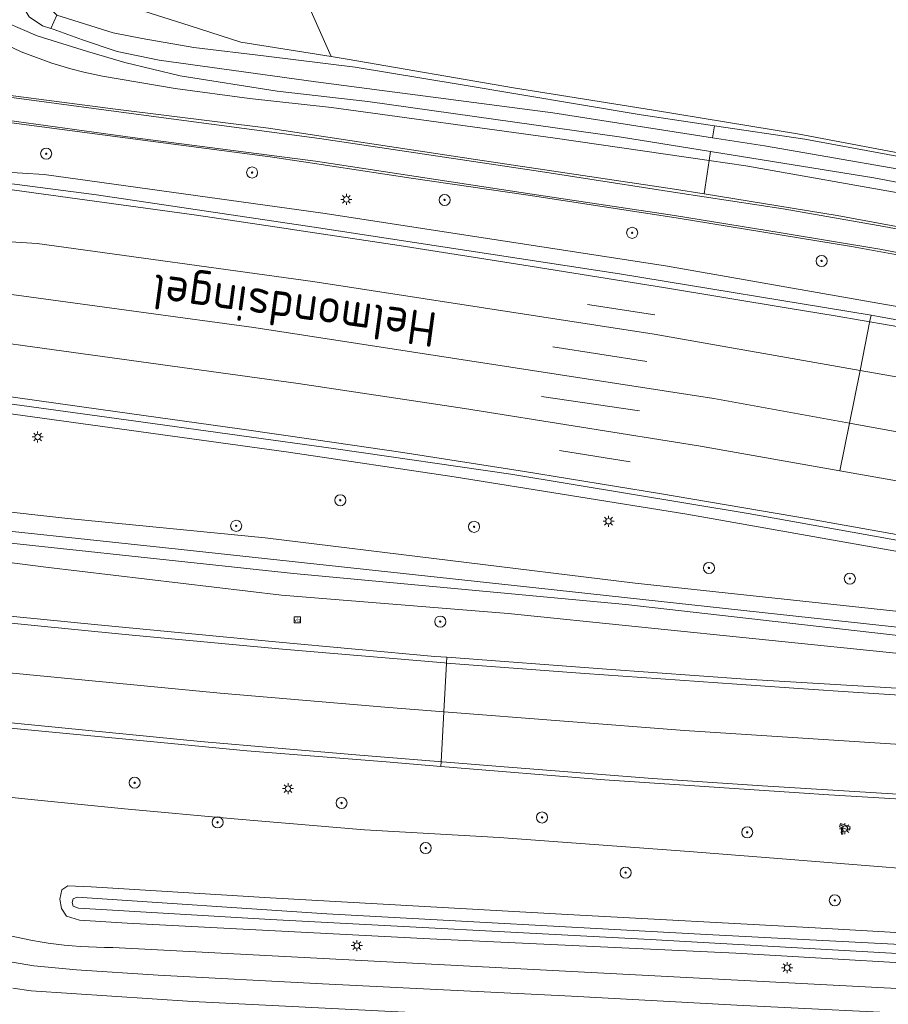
# Model space of a CAD drawing. Header units: metres. Extents: x 168032 to 180145, y 382923 to 399665.
# Tile 118 of 256: x 178108 to 178170, y 386864 to 386935. Entities that reach past the tile are written whole.
import ezdxf
from ezdxf.enums import TextEntityAlignment as Align

# ---------------------------------------------------------------- set-up
doc = ezdxf.new("R2010")
doc.units = ezdxf.units.M
doc.layers.get('0').update_dxf_attribs({"color": 8, "lineweight": 18})
for name, color, linetype, lineweight in [('B-WE-GR-BEPLANTING_CULTUUR_BOSPLANTSOEN-GV', 8, 'Continuous', 18), ('B-WE-GR-BOOM-S', 8, 'Continuous', 18), ('B-WE-GR-GRAS-GV', 8, 'Continuous', 18), ('B-WE-IE-MEUBILAIR_WEGMEUBILAIR-G', 8, 'Continuous', 18), ('B-WE-IE-MEUBILAIR_WEGMEUBILAIR-S', 8, 'Continuous', 25), ('B-WE-KL-ET_LS_OV_LICHTMAST-S', 8, 'Continuous', 18), ('B-WE-OG-TERREIN_CULTUURSCHEIDING-GV', 8, 'Continuous', 18), ('B-WE-OG-TOPOGRAFIE-T18', 8, 'Continuous', 18), ('B-WE-OG-WATER_SLOOT-GV', 8, 'Continuous', 18), ('B-WE-OG-WEG-GV', 8, 'Continuous', 18), ('B-WE-VH-VERHARDING_ASFALT-GV', 8, 'Continuous', 18), ('B-WE-VH-VERHARDING_BETON-GV', 8, 'Continuous', 18), ('B-WE-VW-MARKERING_PICTOGRAM-G', 8, 'Continuous', 18)]:
    doc.layers.add(name, color=color, linetype=linetype, lineweight=lineweight)
doc.styles.add('NLCS-ISO', font='NLCS-ISO.ttf')
doc.styles.add('NLCS-ISO-M200-T18', font='NLCS-ISO.ttf', dxfattribs={"height": 0.36})

# ---------------------------------------------------------------- blocks, each defined once
blk = doc.blocks.new('SIE-WEG_VERKEERSBORD-SO')
at = {"color": 0, "linetype": 'ByBlock', "lineweight": 18}
blk.add_lwpolyline([(-1.125, -1.125), (1.125, -1.125), (1.125, 1.125), (-1.125, 1.125)], close=True, dxfattribs=at)
at = {"color": 0, "linetype": 'ByBlock', "lineweight": 18, "style": 'NLCS-ISO'}
blk.add_text('vb', height=1.5, dxfattribs=at).set_placement((0, 0), align=Align.MIDDLE_CENTER)
blk = doc.blocks.new('SKL-ET_OV_LICHTMAST-SO')
at = {"color": 0, "linetype": 'ByBlock', "lineweight": 18}
for points in [[(-1.25, 0), (-2, 0)], [(-1.41, 1.41), (-0.88, 0.88)], [(0, 2), (0, 1.25)], [(0.88, 0.88), (1.41, 1.41)], [(2, 0), (1.25, 0)], [(-1.41, -1.41), (-0.88, -0.88)], [(0, -1.25), (0, -2)], [(0.88, -0.88), (1.41, -1.41)]]:
    blk.add_lwpolyline(points, dxfattribs=at)
blk.add_circle((0, 0), 1, dxfattribs=at)
blk = doc.blocks.new('SIE-WEG_CAMERA-SO')
at = {"color": 0, "linetype": 'ByBlock', "lineweight": 18}
blk.add_lwpolyline([(-1.22, 0.41), (-1.22, -1.92), (-0.72, -1.92), (-0.72, 0.25), (1.55, -0.53), (1.95, 0.66), (-1.6, 1.86), (-2, 0.68)], close=True, dxfattribs=at)
blk = doc.blocks.new('SGR-BOOM_01-SO')
at = {"linetype": 'ByBlock', "lineweight": 18}
h = blk.add_hatch(color=0, dxfattribs=at)
h.dxf.hatch_style = 1
edge = h.paths.add_edge_path()
edge.add_arc((0, 0), 0.25, 0, 360)
at = {"color": 0, "linetype": 'ByBlock', "lineweight": 18}
for radius in [2, 0.25]:
    blk.add_circle((0, 0), radius, dxfattribs=at)

msp = doc.modelspace()

# ---------------------------------------------------------------- linework, layer by layer
at = {"layer": 'B-WE-GR-BEPLANTING_CULTUUR_BOSPLANTSOEN-GV', "flags": 128}
msp.add_lwpolyline([(178109.398, 386938.029), (178109.541, 386937.974), (178113.851, 386936.533), (178120.081, 386934.538), (178123.744, 386933.367), (178130.265, 386932.331), (178126.784, 386940.147), (178125.091, 386946.716), (178126.784, 386953.826), (178131.798, 386967.956), (178136.136, 387002.998), (178139.295, 387014.493), (178150.674, 387118.032), (178137.888, 387119.277), (178132.793, 387086.652), (178127.844, 387054.193), (178121.053, 387009.697), (178116.237, 386978.746), (178111.48, 386948.795)], close=True, dxfattribs=at)
at = {"layer": 'B-WE-GR-GRAS-GV', "flags": 128}
msp.add_lwpolyline([(178150.674, 387118.032), (178139.295, 387014.493), (178136.136, 387002.998), (178131.798, 386967.956), (178126.784, 386953.826), (178125.091, 386946.716), (178126.784, 386940.147), (178130.265, 386932.331), (178131.405, 386932.15), (178143.4, 386930.077), (178153.518, 386928.455), (178163.889, 386926.749), (178174.461, 386924.769), (178187.956, 386922.23), (178200.498, 386920.004), (178218.504, 386916.446), (178231.129, 386913.621), (178242.173, 386911.261)], dxfattribs=at)
at = {"layer": 'B-WE-IE-MEUBILAIR_WEGMEUBILAIR-G', "flags": 128}
msp.add_lwpolyline([(178142.372, 386876.036), (178156.074, 386875.023), (178163.697, 386874.415), (178177.477, 386873.316), (178198.994, 386872.083), (178224.064, 386870.78), (178247.424, 386869.69)], dxfattribs=at)
at = {"layer": 'B-WE-OG-TERREIN_CULTUURSCHEIDING-GV', "flags": 128}
for points in [[(178114.495, 386868.09), (178222.582, 386862.447), (178241.518, 386861.433), (178245.14, 386861.157), (178245.147, 386861.156), (178246.991, 386861.074), (178247.424, 386869.69), (178224.064, 386870.78), (178198.994, 386872.083), (178177.477, 386873.316), (178163.697, 386874.415), (178156.074, 386875.023), (178142.372, 386876.036), (178132.666, 386876.574), (178123.264, 386877.366), (178115.348, 386878.091), (178108.61, 386878.753), (178100.086, 386879.642), (178079.851, 386881.818)], [(178136.047, 386863.406), (178120.256, 386864.209), (178108.61, 386864.98), (178107.299, 386865.168)]]:
    msp.add_lwpolyline(points, dxfattribs=at)
at = {"layer": 'B-WE-OG-TERREIN_CULTUURSCHEIDING-GV'}
msp.add_lwpolyline([(178096.916, 386873.323, 0.147044), (178114.495, 386868.09)], format="xyb", dxfattribs=at)
at = {"layer": 'B-WE-OG-TERREIN_CULTUURSCHEIDING-GV', "flags": 128}
msp.add_lwpolyline([(178176.394, 386868.866), (178178.494, 386868.745), (178178.875, 386868.569), (178179.316, 386868.247), (178179.378, 386867.884), (178179.253, 386866.985), (178178.921, 386866.693), (178178.335, 386866.571), (178159.447, 386867.693), (178137.38, 386868.729), (178115.53, 386869.846), (178112.104, 386870.067), (178111.157, 386870.355), (178110.794, 386870.903), (178110.683, 386871.577), (178110.818, 386872.248), (178111.249, 386872.538), (178112.953, 386872.477), (178125.861, 386871.686), (178147.304, 386870.464), (178165.171, 386869.521)], close=True, dxfattribs=at)
at = {"layer": 'B-WE-OG-WATER_SLOOT-GV', "flags": 128}
for points in [[(178109.398, 386938.029), (178108.101, 386938.307), (178108.101, 386937.102), (178108.001, 386935.965), (178108.472, 386935.192), (178109.44, 386934.544), (178110.022, 386934.364), (178110.472, 386935.317), (178109.809, 386935.951), (178109.534, 386936.56), (178109.454, 386937.126), (178109.411, 386937.812)], [(178103.908, 386936.208), (178103.289, 386935.048), (178104.239, 386934.571), (178106.109, 386933.515), (178107.895, 386932.664), (178110.108, 386931.859), (178111.464, 386931.449), (178112.407, 386931.202), (178113.767, 386930.917), (178119.005, 386930.026), (178124.352, 386929.307), (178130.282, 386928.651), (178146.406, 386926.456), (178157.526, 386924.834), (178157.623, 386925.476), (178151.192, 386926.507), (178132.904, 386929.095), (178126.368, 386929.83), (178119.359, 386930.931), (178115.378, 386931.911), (178112.683, 386932.689), (178109.041, 386933.831), (178105.671, 386935.257)], [(178110.472, 386935.317), (178110.022, 386934.364), (178110.205, 386934.307), (178112.31, 386933.544), (178114.814, 386932.705), (178117.85, 386932.069), (178129.156, 386930.502), (178146.246, 386928.27), (178157.775, 386926.477), (178157.906, 386927.344), (178152.629, 386928.121), (178139.406, 386930.329), (178131.978, 386931.572), (178125.567, 386932.364), (178120.343, 386932.985), (178116.631, 386933.634), (178114.538, 386934.041)], [(178164.884, 386891.866), (178177.093, 386890.539), (178183.988, 386889.79), (178193.535, 386888.793), (178193.442, 386888.344), (178193.111, 386887.953), (178177.076, 386889.924), (178151.501, 386892.833), (178127.547, 386895.057), (178100.172, 386898), (178091.887, 386899.111), (178089.527, 386899.366), (178088.113, 386899.539), (178088.147, 386900.211), (178089.812, 386900.112), (178100.71, 386898.788), (178119.212, 386896.819), (178145.24, 386894.008)], [(178164.884, 386891.866), (178145.24, 386894.008), (178119.212, 386896.819), (178100.71, 386898.788), (178089.812, 386900.112), (178088.147, 386900.211), (178088.113, 386899.539), (178089.527, 386899.366), (178091.887, 386899.111), (178100.172, 386898), (178127.547, 386895.057), (178151.501, 386892.833), (178177.076, 386889.924), (178193.111, 386887.953), (178193.442, 386888.344), (178193.535, 386888.793), (178183.988, 386889.79), (178177.093, 386890.539)], [(178176.394, 386868.866), (178165.171, 386869.521), (178147.304, 386870.464), (178125.861, 386871.686), (178112.953, 386872.477), (178111.249, 386872.538), (178110.818, 386872.248), (178110.683, 386871.577), (178110.794, 386870.903), (178111.157, 386870.355), (178112.104, 386870.067), (178115.53, 386869.846), (178137.38, 386868.729), (178159.447, 386867.693), (178178.335, 386866.571), (178178.921, 386866.693), (178179.253, 386866.985), (178179.378, 386867.884), (178179.316, 386868.247), (178178.875, 386868.569), (178178.494, 386868.745)], [(178177.378, 386868.002), (178178.129, 386867.945), (178178.448, 386867.747), (178178.498, 386867.456), (178178.335, 386867.261), (178153.257, 386868.681), (178125.868, 386870.111), (178112.038, 386870.922), (178111.636, 386871.082), (178111.572, 386871.346), (178111.633, 386871.594), (178111.933, 386871.713), (178129.951, 386870.515), (178157.333, 386869.026)], [(178177.378, 386868.002), (178157.333, 386869.026), (178129.951, 386870.515), (178111.933, 386871.713), (178111.633, 386871.594), (178111.572, 386871.346), (178111.636, 386871.082), (178112.038, 386870.922), (178125.868, 386870.111), (178153.257, 386868.681), (178178.335, 386867.261), (178178.498, 386867.456), (178178.448, 386867.747), (178178.129, 386867.945)]]:
    msp.add_lwpolyline(points, close=True, dxfattribs=at)
for points in [[(178105.671, 386935.257), (178109.041, 386933.831), (178112.683, 386932.689), (178115.378, 386931.911), (178119.359, 386930.931), (178126.368, 386929.83), (178132.904, 386929.095), (178151.192, 386926.507), (178157.623, 386925.476), (178169.405, 386923.586), (178191.724, 386919.35)], [(178175.625, 386923.44), (178161.52, 386925.894), (178157.775, 386926.477), (178146.246, 386928.27), (178129.156, 386930.502), (178117.85, 386932.069), (178114.814, 386932.705), (178112.31, 386933.544), (178110.205, 386934.307), (178110.022, 386934.364), (178109.44, 386934.544), (178108.472, 386935.192)], [(178241.889, 386910.682), (178236.862, 386911.679), (178232.614, 386912.565), (178227.857, 386913.565), (178218.963, 386915.463), (178211.991, 386917.12), (178201.601, 386919.43), (178189.811, 386921.757), (178176.394, 386924.151), (178164.433, 386926.383), (178157.906, 386927.344), (178157.775, 386926.477), (178161.52, 386925.894), (178175.625, 386923.44), (178189.825, 386920.561), (178197.714, 386918.832), (178212.706, 386916.003), (178226.415, 386913.134), (178237.676, 386910.878), (178251.275, 386907.818)], [(178239.915, 386908.687), (178225.463, 386912.123), (178208.295, 386915.838), (178191.724, 386919.35), (178169.405, 386923.586), (178157.623, 386925.476), (178157.526, 386924.834), (178160.162, 386924.45), (178171.835, 386922.378), (178184.143, 386919.996), (178195.437, 386917.787), (178204.387, 386915.969), (178215.014, 386913.585), (178228.808, 386910.383), (178245.75, 386906.473)], [(178175.02, 386891.919), (178152.178, 386894.371), (178125.488, 386897.63), (178111.252, 386899.022), (178099.82, 386900.295), (178089.558, 386901.73), (178088.688, 386901.772), (178088.354, 386901.684), (178087.552, 386901.028), (178087.334, 386900.645), (178087.239, 386900.187), (178087.237, 386899.777), (178087.366, 386899.241), (178087.541, 386898.82), (178087.693, 386898.667), (178088.204, 386898.392), (178088.808, 386898.212), (178092.216, 386897.747), (178109.672, 386895.514), (178126.666, 386893.492), (178143.033, 386892.185), (178171.234, 386889.285)]]:
    msp.add_lwpolyline(points, dxfattribs=at)
at = {"layer": 'B-WE-OG-WEG-GV', "flags": 128}
for points in [[(178174.461, 386924.769), (178163.889, 386926.749), (178153.518, 386928.455), (178143.4, 386930.077), (178131.405, 386932.15), (178130.265, 386932.331), (178123.744, 386933.367), (178120.081, 386934.538), (178113.851, 386936.533)], [(178110.472, 386935.317), (178114.538, 386934.041), (178116.631, 386933.634), (178120.343, 386932.985), (178125.567, 386932.364), (178131.978, 386931.572), (178139.406, 386930.329), (178152.629, 386928.121), (178157.906, 386927.344), (178164.433, 386926.383), (178176.394, 386924.151)], [(178102.513, 386930.115), (178114.704, 386928.533), (178125.728, 386927.163), (178128.75, 386926.714), (178140.656, 386924.898), (178155.033, 386922.776), (178157.162, 386922.429), (178157.526, 386924.834), (178146.406, 386926.456), (178130.282, 386928.651), (178124.352, 386929.307), (178119.005, 386930.026), (178113.767, 386930.917), (178112.407, 386931.202), (178111.464, 386931.449), (178110.108, 386931.859), (178107.895, 386932.664), (178106.109, 386933.515)], [(178176.508, 386917.049), (178167.793, 386918.646), (178155.154, 386920.705), (178144.472, 386922.327), (178136.033, 386923.553), (178128.431, 386924.71), (178125.843, 386925.09), (178117.211, 386926.24), (178107.185, 386927.552)], [(178178.098, 386913.082), (178169.271, 386914.628), (178154.362, 386917.239), (178129.647, 386921.05), (178109.544, 386923.823), (178106.42, 386924.02), (178091.165, 386926.015), (178090.573, 386926.093), (178089.872, 386926.199), (178084.279, 386926.885), (178084.253, 386926.683), (178084.299, 386926.62), (178084.382, 386926.537), (178084.516, 386926.504), (178094.147, 386925.235), (178094.079, 386924.852), (178113.338, 386922.368), (178129.023, 386920.036), (178151.062, 386916.662), (178169.205, 386913.684), (178169.742, 386913.596), (178185.064, 386910.796)], [(178245.75, 386906.473), (178228.808, 386910.383), (178215.014, 386913.585), (178204.387, 386915.969), (178195.437, 386917.787), (178184.143, 386919.996), (178171.835, 386922.378), (178160.162, 386924.45), (178157.526, 386924.834), (178157.162, 386922.429), (178166.768, 386920.868), (178175.838, 386919.191), (178185.627, 386917.347), (178190.844, 386916.31), (178194.796, 386915.525), (178203.078, 386913.9), (178209.81, 386912.503), (178216.299, 386911.111), (178224.034, 386909.365), (178230.641, 386907.829), (178239.378, 386905.857)], [(178106.42, 386924.02), (178109.544, 386923.823), (178129.647, 386921.05), (178154.362, 386917.239), (178169.271, 386914.628), (178178.098, 386913.082)], [(178176.285, 386896.53), (178160.331, 386899.378), (178143.219, 386902.221), (178130.602, 386904.051), (178116.686, 386905.981), (178106.704, 386907.33), (178096.547, 386908.777), (178091.794, 386909.348), (178091.734, 386909.111), (178086.004, 386909.831), (178082.379, 386910.178), (178082.292, 386910.132), (178082.23, 386910.025), (178082.207, 386909.789), (178088.429, 386909.04), (178089.008, 386908.964), (178104.223, 386906.967), (178107.314, 386906.536), (178127.167, 386903.798), (178139.118, 386902.021), (178155.915, 386899.33), (178166.092, 386897.537), (178171.666, 386896.555)], [(178171.666, 386896.555), (178166.092, 386897.537), (178155.915, 386899.33), (178139.118, 386902.021), (178127.167, 386903.798), (178107.314, 386906.536)], [(178171.234, 386889.285), (178143.033, 386892.185), (178126.666, 386893.492), (178109.672, 386895.514), (178092.216, 386897.747), (178088.808, 386898.212), (178088.204, 386898.392), (178087.693, 386898.667), (178087.541, 386898.82), (178087.366, 386899.241), (178087.237, 386899.777), (178087.239, 386900.187), (178087.334, 386900.645), (178087.552, 386901.028), (178088.354, 386901.684), (178088.688, 386901.772), (178089.558, 386901.73), (178099.82, 386900.295), (178111.252, 386899.022), (178125.488, 386897.63), (178152.178, 386894.371), (178175.02, 386891.919)], [(178098.057, 386892.866), (178113.184, 386891.379), (178126.227, 386890.126), (178137.738, 386889.082), (178138.605, 386889.017), (178150.126, 386888.152), (178160.155, 386887.447), (178170.271, 386886.84), (178179.537, 386886.261)], [(178178.588, 386878.346), (178166.166, 386879.112), (178164.024, 386879.255), (178149.983, 386880.189), (178138.164, 386881.154), (178134.218, 386881.476), (178124.176, 386882.263), (178117.972, 386882.882), (178090.194, 386885.522)], [(178100.086, 386879.642), (178108.61, 386878.753), (178115.348, 386878.091), (178123.264, 386877.366), (178132.666, 386876.574), (178142.372, 386876.036), (178156.074, 386875.023), (178163.697, 386874.415), (178177.477, 386873.316)]]:
    msp.add_lwpolyline(points, dxfattribs=at)
at = {"layer": 'B-WE-VH-VERHARDING_ASFALT-GV', "flags": 128}
for points in [[(178094.079, 386924.852), (178084.023, 386926.24), (178080.567, 386926.719), (178080.629, 386926.581), (178080.086, 386922.391), (178083.804, 386921.935), (178089.178, 386921.247), (178089.872, 386921.142), (178090.516, 386921.057), (178105.938, 386919.041), (178109.044, 386918.845), (178128.924, 386916.102), (178153.55, 386912.305), (178168.408, 386909.703), (178169.123, 386913.277), (178169.205, 386913.684), (178151.062, 386916.662), (178129.023, 386920.036), (178113.338, 386922.368)], [(178080.086, 386922.391), (178079.737, 386922.473), (178070.093, 386923.694), (178062.667, 386924.662), (178062.364, 386921.035), (178085.087, 386918.089), (178090.083, 386917.45), (178097.293, 386916.529), (178124.671, 386912.796), (178157.865, 386907.668), (178167.645, 386905.887), (178168.408, 386909.703), (178153.55, 386912.305), (178128.924, 386916.102), (178109.044, 386918.845), (178105.938, 386919.041), (178090.516, 386921.057), (178089.872, 386921.142), (178089.178, 386921.247), (178083.804, 386921.935)], [(178062.364, 386921.035), (178062.07, 386917.499), (178068.3, 386916.691), (178068.95, 386916.596), (178078.878, 386915.293), (178082.684, 386914.793), (178088.316, 386914.065), (178088.953, 386914.014), (178089.659, 386913.922), (178104.894, 386911.922), (178108.001, 386911.489), (178127.877, 386908.748), (178139.881, 386906.963), (178156.745, 386904.261), (178166.959, 386902.461), (178167.645, 386905.887), (178157.865, 386907.668), (178124.671, 386912.796), (178097.293, 386916.529), (178090.083, 386917.45), (178085.087, 386918.089)], [(178168.408, 386909.703), (178167.645, 386905.887), (178189.018, 386901.996), (178193.003, 386901.271), (178228.217, 386893.935), (178232.527, 386893.028), (178233.429, 386896.764), (178224.195, 386898.707), (178200.731, 386903.635), (178189.503, 386905.796), (178177.194, 386908.164)], [(178167.645, 386905.887), (178166.959, 386902.461), (178172.563, 386901.474), (178188.566, 386898.456), (178192.407, 386897.732), (178208.187, 386894.534), (178223.948, 386891.228), (178231.7, 386889.604), (178232.527, 386893.028), (178228.217, 386893.935), (178193.003, 386901.271), (178189.018, 386901.996)]]:
    msp.add_lwpolyline(points, close=True, dxfattribs=at)
for points in [[(178185.064, 386910.796), (178169.742, 386913.596), (178169.205, 386913.684), (178169.123, 386913.277), (178168.408, 386909.703), (178177.194, 386908.164)], [(178172.563, 386901.474), (178166.959, 386902.461), (178156.745, 386904.261), (178139.881, 386906.963), (178127.877, 386908.748), (178108.001, 386911.489), (178104.894, 386911.922)], [(178106.704, 386907.33), (178116.686, 386905.981), (178130.602, 386904.051), (178143.219, 386902.221), (178160.331, 386899.378), (178176.285, 386896.53)], [(178049.64, 386890.657), (178057.333, 386889.711), (178057.758, 386889.659), (178058.15, 386889.635), (178071.231, 386888.031), (178071.182, 386887.552), (178075.464, 386887.115), (178079.07, 386886.746), (178079.731, 386886.679), (178086.303, 386886.008), (178090.194, 386885.522), (178117.972, 386882.882), (178124.176, 386882.263), (178134.218, 386881.476), (178138.164, 386881.154), (178138.182, 386881.47), (178138.384, 386885.08), (178134.412, 386885.386), (178122.25, 386886.432), (178107.023, 386887.897), (178086.751, 386890.016), (178074.184, 386891.362), (178057.798, 386893.225), (178048.67, 386894.389)], [(178107.023, 386887.897), (178122.25, 386886.432), (178134.412, 386885.386), (178138.384, 386885.08), (178138.582, 386888.604), (178138.605, 386889.017), (178137.738, 386889.082), (178126.227, 386890.126), (178113.184, 386891.379), (178098.057, 386892.866)], [(178239.223, 386881.045), (178228.108, 386882.552), (178218.348, 386883.858), (178218.159, 386883.883), (178218.13, 386883.713), (178209.271, 386884.692), (178200.036, 386885.271), (178186.33, 386885.965), (178186.137, 386885.975), (178179.537, 386886.261), (178170.271, 386886.84), (178160.155, 386887.447), (178150.126, 386888.152), (178138.605, 386889.017), (178138.582, 386888.604), (178138.384, 386885.08), (178155.745, 386883.745), (178170.954, 386882.755), (178183.708, 386882.028), (178197.601, 386881.168), (178210.485, 386880.24), (178225.201, 386878.795), (178240.54, 386876.888)], [(178240.54, 386876.888), (178225.201, 386878.795), (178210.485, 386880.24), (178197.601, 386881.168), (178183.708, 386882.028), (178170.954, 386882.755), (178155.745, 386883.745), (178138.384, 386885.08), (178138.182, 386881.47), (178138.164, 386881.154), (178149.983, 386880.189), (178164.024, 386879.255), (178166.166, 386879.112), (178178.588, 386878.346), (178185.592, 386877.907), (178185.816, 386877.886), (178197.129, 386876.848), (178210.855, 386875.664), (178225.22, 386874.345), (178239.892, 386872.911)], [(178222.582, 386862.447), (178114.495, 386868.09)], [(178107.299, 386865.168), (178108.61, 386864.98), (178120.256, 386864.209), (178136.047, 386863.406)]]:
    msp.add_lwpolyline(points, dxfattribs=at)
at = {"layer": 'B-WE-VH-VERHARDING_ASFALT-GV'}
msp.add_lwpolyline([(178114.495, 386868.09, -0.147044), (178096.916, 386873.323)], format="xyb", dxfattribs=at)
at = {"layer": 'B-WE-VH-VERHARDING_BETON-GV', "flags": 128}
msp.add_lwpolyline([(178175.838, 386919.191), (178166.768, 386920.868), (178157.162, 386922.429), (178155.033, 386922.776), (178140.656, 386924.898), (178128.75, 386926.714), (178125.728, 386927.163), (178114.704, 386928.533), (178102.513, 386930.115), (178094.295, 386931.206), (178094.295, 386929.234), (178098.729, 386928.637), (178107.185, 386927.552), (178117.211, 386926.24), (178125.843, 386925.09), (178128.431, 386924.71), (178136.033, 386923.553), (178144.472, 386922.327), (178155.154, 386920.705), (178167.793, 386918.646), (178176.508, 386917.049)], dxfattribs=at)
at = {"layer": 'B-WE-VW-MARKERING_PICTOGRAM-G', "flags": 128}
for points in [[(178084.644, 386932.218), (178091.458, 386931.395), (178104.299, 386929.76), (178116.188, 386928.187), (178129.41, 386926.418), (178145.349, 386924.037), (178155.252, 386922.506), (178162.872, 386921.339), (178170.123, 386920.073), (178179.976, 386918.221), (178189.806, 386916.314), (178199.554, 386914.391), (178209.454, 386912.342), (178216.246, 386910.933), (178224.079, 386909.128), (178238.722, 386905.784)], [(178085.983, 386930.41), (178091.207, 386929.739), (178104.038, 386928.136), (178115.92, 386926.486), (178129.122, 386924.793), (178145.068, 386922.357), (178155.017, 386920.861), (178162.715, 386919.626), (178169.834, 386918.436), (178179.669, 386916.579), (178189.427, 386914.683), (178199.517, 386912.729), (178212.137, 386910.08), (178223.735, 386907.494), (178238.329, 386904.131)], [(178083.987, 386925.833), (178089.634, 386925.046), (178090.364, 386924.956), (178094.652, 386924.432), (178100.266, 386923.671), (178104.764, 386923.069), (178112.662, 386921.977), (178120.539, 386920.888), (178127.31, 386919.891), (178127.307, 386919.891), (178135.158, 386918.712), (178144.15, 386917.296), (178154.24, 386915.673), (178163.229, 386914.187), (178166.609, 386913.636), (178174.406, 386912.281)], [(178062.364, 386921.035), (178085.087, 386918.089), (178090.083, 386917.45), (178097.293, 386916.529), (178124.671, 386912.796), (178157.865, 386907.668), (178167.645, 386905.887), (178189.018, 386901.996), (178193.003, 386901.271), (178228.217, 386893.935), (178232.527, 386893.028), (178254.354, 386888.435), (178263.172, 386886.571)], [(178109.044, 386918.845), (178128.924, 386916.102), (178153.55, 386912.305), (178168.408, 386909.703), (178177.194, 386908.164), (178189.503, 386905.796), (178200.731, 386903.635), (178224.195, 386898.707), (178233.429, 386896.764), (178236.33, 386896.153)], [(178153.594, 386913.716), (178148.748, 386914.443)], [(177896.298, 386913.353), (177934.408, 386908.688), (177936.715, 386908.405), (177963.819, 386905.036), (177987.432, 386902.089), (177988.05, 386902.011), (178012.28, 386898.952), (178034.283, 386896.193), (178048.67, 386894.389), (178057.798, 386893.225), (178074.184, 386891.362), (178086.751, 386890.016), (178107.023, 386887.897), (178122.25, 386886.432), (178134.412, 386885.386), (178138.384, 386885.08), (178155.745, 386883.745), (178170.954, 386882.755), (178183.708, 386882.028), (178197.601, 386881.168), (178210.485, 386880.24), (178225.201, 386878.795), (178240.54, 386876.888)], [(178108.001, 386911.489), (178127.877, 386908.748), (178139.881, 386906.963), (178156.745, 386904.261), (178166.959, 386902.461), (178172.563, 386901.474), (178188.566, 386898.456), (178192.407, 386897.732), (178208.187, 386894.534), (178223.948, 386891.228), (178231.7, 386889.604), (178231.889, 386889.565)], [(178153.025, 386910.333), (178146.249, 386911.407)], [(178082.251, 386910.949), (178087.873, 386910.372), (178088.473, 386910.295), (178101.464, 386908.6), (178113.629, 386906.891), (178123.652, 386905.497), (178129.16, 386904.692), (178135.432, 386903.785), (178144.208, 386902.406), (178153.945, 386900.831), (178164.844, 386898.969), (178173.066, 386897.512)], [(178152.496, 386906.775), (178145.436, 386907.815)], [(178151.823, 386903.113), (178146.719, 386903.939)], [(178179.128, 386885.776), (178168.27, 386886.486), (178163.977, 386886.768), (178159.523, 386887.069), (178148.562, 386887.842), (178138.582, 386888.604), (178138.43, 386888.616), (178126.749, 386889.592), (178115.384, 386890.656), (178104.946, 386891.695), (178096.863, 386892.537), (178087.209, 386893.544), (178085.412, 386893.732), (178080.637, 386894.235)], [(178178.613, 386878.66), (178172.69, 386879.052), (178161.362, 386879.751), (178153.44, 386880.285), (178142.127, 386881.158), (178132.037, 386881.98), (178120.827, 386882.951), (178107.418, 386884.275), (178096.231, 386885.411), (178086.114, 386886.459)], [(178069.699, 386879.959), (178075.729, 386879.488), (178078.596, 386879.216), (178081.393, 386878.793), (178084.278, 386877.879), (178087.024, 386876.729), (178092.352, 386873.961), (178100.189, 386869.599), (178102.901, 386868.317), (178105.81, 386867.287), (178108.801, 386866.773), (178111.872, 386866.485), (178117.763, 386866.105), (178129.628, 386865.466), (178147.588, 386864.575), (178159.52, 386863.935), (178174.258, 386863.205), (178189.452, 386862.408), (178204.179, 386861.657), (178219.148, 386860.885), (178237.047, 386859.918), (178246.843, 386859.23)]]:
    msp.add_lwpolyline(points, dxfattribs=at)

# ---------------------------------------------------------------- block references
at = {"layer": 'B-WE-GR-BOOM-S', "xscale": 0.2, "yscale": 0.2, "zscale": 0.2}
for p in [(178109.698, 386925.324), (178124.552, 386923.967), (178138.439, 386921.99), (178151.968, 386919.622), (178165.633, 386917.595), (178130.911, 386900.341), (178123.403, 386898.495), (178140.565, 386898.427), (178157.509, 386895.463), (178167.671, 386894.69), (178138.123, 386891.592), (178116.078, 386879.976), (178131.004, 386878.514), (178122.061, 386877.117), (178145.466, 386877.468), (178160.268, 386876.397), (178137.075, 386875.26), (178151.492, 386873.493), (178166.587, 386871.491)]:
    msp.add_blockref('SGR-BOOM_01-SO', p, dxfattribs=at)
at = {"layer": 'B-WE-IE-MEUBILAIR_WEGMEUBILAIR-S', "xscale": 0.2, "yscale": 0.2, "zscale": 0.2}
for name, p in [('SIE-WEG_VERKEERSBORD-SO', (178127.808, 386891.717)), ('SIE-WEG_CAMERA-SO', (178167.314, 386876.661))]:
    msp.add_blockref(name, p, dxfattribs=at)
at = {"layer": 'B-WE-KL-ET_LS_OV_LICHTMAST-S', "xscale": 0.2, "yscale": 0.2, "zscale": 0.2}
for p in [(178131.353, 386922.031), (178109.081, 386904.902), (178150.265, 386898.828), (178127.142, 386879.548), (178167.314, 386876.661), (178132.108, 386868.228), (178163.148, 386866.636)]:
    msp.add_blockref('SKL-ET_OV_LICHTMAST-SO', p, dxfattribs=at)

# ---------------------------------------------------------------- texts
at = {"layer": 'B-WE-OG-TOPOGRAFIE-T18', "style": 'NLCS-ISO-M200-T18'}
msp.add_text('Helmondsingel', height=2.5, rotation=172.2, dxfattribs=at).set_placement((178127.612, 386914.38), align=Align.MIDDLE)

doc.saveas('drawing.dxf')
